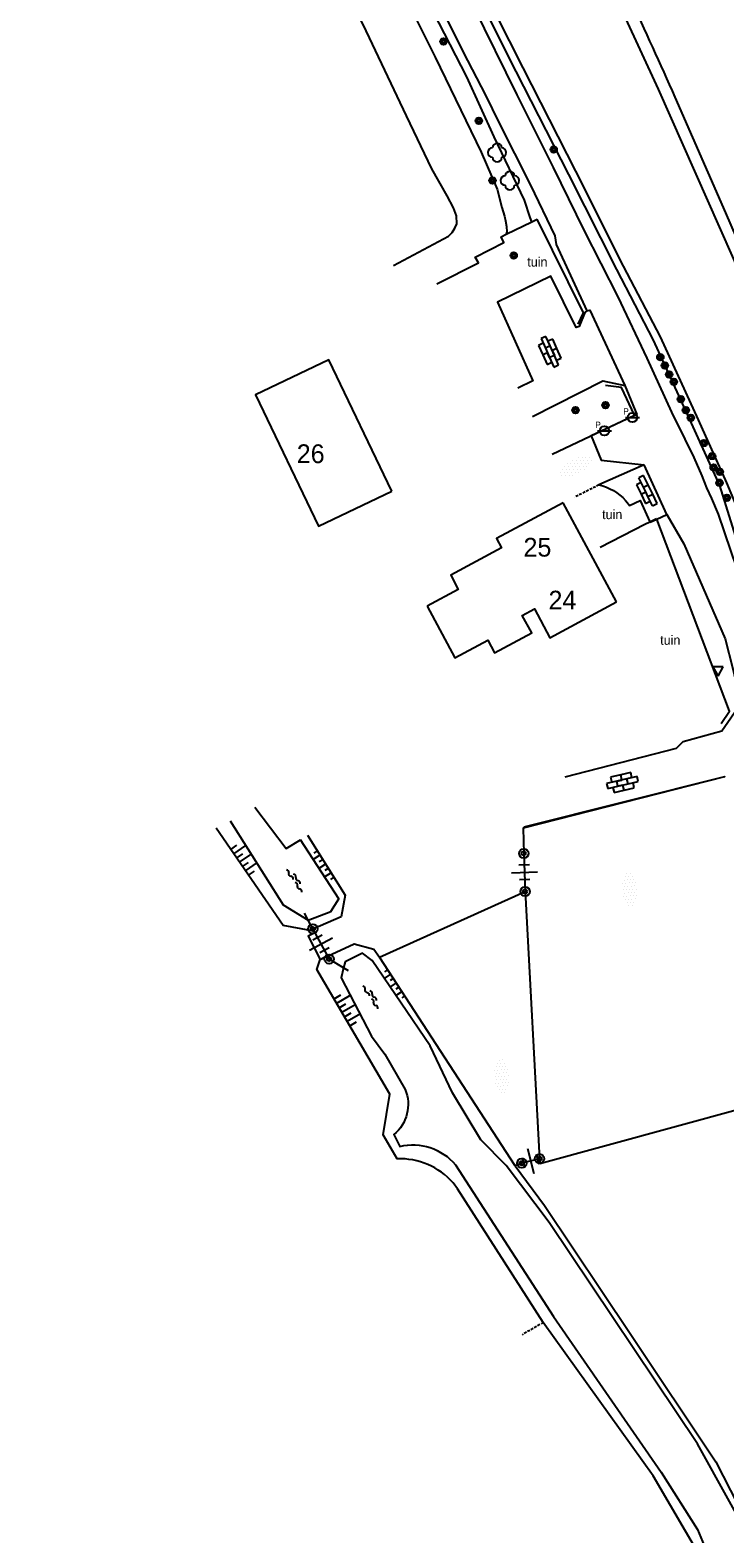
# Model space of a CAD drawing. Header units: metres. Extents: x 121538 to 126242, y 445257 to 454505.
# Tile 57 of 83: x 122102 to 122169, y 452981 to 453126. Entities that reach past the tile are written whole.
import ezdxf
from ezdxf.enums import TextEntityAlignment as Align

# ---------------------------------------------------------------- set-up
doc = ezdxf.new("R2010")
doc.units = ezdxf.units.M
doc.linetypes.add('STIPPELFIJN', pattern=[0.375, 0.25, -0.125])
for name, color, linetype in [('B01_F', 8, 'Continuous'), ('B01_T', 8, 'Continuous'), ('SYMBD02', 8, 'Continuous'), ('SYMBD04', 8, 'Continuous'), ('SYMBD05', 8, 'Continuous'), ('TEK-D05', 8, 'Continuous'), ('TER-D03S', 8, 'Continuous'), ('TER-T02', 8, 'RASTER'), ('TER-T03', 8, 'Continuous'), ('TER-T09', 8, 'Continuous'), ('TOPOT05', 8, 'STIPPELFIJN'), ('TOPOT06', 8, 'WALB'), ('TOPOT22', 8, 'Continuous'), ('TOPOT26', 8, 'Continuous'), ('TOPOT30', 8, 'Continuous'), ('WAT-T00', 8, 'Continuous'), ('WEG-T01', 8, 'Continuous'), ('WEG-T06', 8, 'STIPPELFIJN'), ('Z02', 8, 'Continuous')]:
    doc.layers.add(name, color=color, linetype=linetype)
doc.styles.add('ISO', font='provutr.shx')
doc.linetypes.add('RASTER', pattern='A,0.25,-0.25,[150,BLOK.SHX,S=0.25,R=0,X=0,Y=0],-0.25,0.25', length=1)
doc.linetypes.add('WALB', pattern='A,0.5,[155,BLOK.SHX,S=0.25,R=0,X=0,Y=0],0.5', length=1)

# ---------------------------------------------------------------- blocks, each defined once
blk = doc.blocks.new('DRHEK')
at = {"linetype": 'Continuous'}
for p, q in [((1.25, 0), (-1.25, 0)), ((-0.5, 0.7), (0.5, 0.7)), ((-0.5, -0.7), (0.5, -0.7))]:
    blk.add_line(p, q, dxfattribs=at)
blk = doc.blocks.new('talud')
for p, q in [((0, 0.75), (0.5, 0.75)), ((0, 0.5), (1, 0.5)), ((0, 0.25), (0.5, 0.25)), ((0, 0), (1, 0)), ((0, -0.25), (0.5, -0.25)), ((0, -0.5), (1, -0.5)), ((0, -0.75), (0.5, -0.75))]:
    blk.add_line(p, q)
blk = doc.blocks.new('water-m')
at = {"linetype": 'Continuous'}
for centre, start, end in [((-0.01, 0.75), 129.7446, 230.2554), ((-0.32, 1.12), 309.7446, 50.2554), ((-0.32, 0.37), 309.7446, 50.2554), ((0.32, 0.01), 129.7446, 230.2554), ((0, 0.38), 309.7446, 50.2554), ((-0.01, -0.74), 129.7446, 230.2554), ((-0.32, -0.37), 309.7446, 50.2554), ((-0.32, -1.12), 309.7446, 50.2554), ((0, -0.37), 309.7446, 50.2554)]:
    blk.add_arc(centre, 0.244, start, end, dxfattribs=at)
blk = doc.blocks.new('halfverhard-m')
for p, q in [((-0.15625, 1.5625), (-0.15625, 1.5625)), ((0.15625, 1.5625), (0.15625, 1.5625)), ((-0.625, 0.625), (-0.625, 0.625)), ((-0.625, 0), (-0.625, 0)), ((-0.46875, 0.9375), (-0.46875, 0.9375)), ((-0.46875, 0.3125), (-0.46875, 0.3125)), ((-0.3125, 1.25), (-0.3125, 1.25)), ((-0.3125, 0.625), (-0.3125, 0.625)), ((-0.3125, 0), (-0.3125, 0)), ((-0.15625, 0.9375), (-0.15625, 0.9375)), ((-0.15625, 0.3125), (-0.15625, 0.3125)), ((0, 1.25), (0, 1.25)), ((0, 0.625), (0, 0.625)), ((0, 0), (0, 0)), ((0.15625, 0.9375), (0.15625, 0.9375)), ((0.15625, 0.3125), (0.15625, 0.3125)), ((0.3125, 1.25), (0.3125, 1.25)), ((0.3125, 0.625), (0.3125, 0.625)), ((0.3125, 0), (0.3125, 0)), ((0.46875, 0.9375), (0.46875, 0.9375)), ((0.46875, 0.3125), (0.46875, 0.3125)), ((0.625, 0.625), (0.625, 0.625)), ((0.625, 0), (0.625, 0)), ((-0.625, -0.625), (-0.625, -0.625)), ((-0.46875, -0.3125), (-0.46875, -0.3125)), ((-0.46875, -0.9375), (-0.46875, -0.9375)), ((-0.3125, -0.625), (-0.3125, -0.625)), ((-0.3125, -1.25), (-0.3125, -1.25)), ((-0.15625, -0.3125), (-0.15625, -0.3125)), ((-0.15625, -0.9375), (-0.15625, -0.9375)), ((0, -0.625), (0, -0.625)), ((0, -1.25), (0, -1.25)), ((0.15625, -0.3125), (0.15625, -0.3125)), ((0.15625, -0.9375), (0.15625, -0.9375)), ((0.3125, -0.625), (0.3125, -0.625)), ((0.3125, -1.25), (0.3125, -1.25)), ((0.46875, -0.3125), (0.46875, -0.3125)), ((0.46875, -0.9375), (0.46875, -0.9375)), ((0.625, -0.625), (0.625, -0.625)), ((-0.15625, -1.5625), (-0.15625, -1.5625)), ((0.15625, -1.5625), (0.15625, -1.5625))]:
    blk.add_line(p, q)
blk = doc.blocks.new('struik')
at = {"linetype": 'Continuous'}
for centre, start, end in [((-0.44, 0), 91.0912, 268.9013), ((0, 0.44), 1.0233, 178.9632), ((0.44, 0), 271.6625, 88.3448), ((0, -0.45), 180.4729, 359.5406)]:
    blk.add_arc(centre, 0.45, start, end, dxfattribs=at)
blk = doc.blocks.new('Prov-grensst')
blk.add_line((-0.67, 0), (0.67, 0))
blk.add_circle((0, 0), 0.45)
at = {"style": 'ISO'}
blk.add_text('P', height=0.6, dxfattribs=at).set_placement((-0.61, 0.58), align=Align.MIDDLE)
blk = doc.blocks.new('paal')
for radius in [0.45, 0.2]:
    blk.add_circle((0, 0), radius)
blk = doc.blocks.new('BOOM')
for radius in [0.315, 0.225, 0.135]:
    blk.add_circle((0, 0), radius)
blk = doc.blocks.new('verkeersbord')
for p, q in [((0.5, 0.32), (-0.5, 0.32)), ((-0.5, 0.32), (0, -0.6)), ((0, -0.6), (0.5, 0.32))]:
    blk.add_line(p, q)
blk = doc.blocks.new('klinkers-m')
for p, q in [((0, 1.5), (-0.5, 1.5)), ((-0.5, 1.5), (-0.5, 0.5)), ((0, 1.5), (0, 1)), ((-0.5, 0.5), (-0.5, -0.5)), ((0, 0.5), (-0.5, 0.5)), ((0.5, 1), (0, 1)), ((0, 1), (0, 0.5)), ((0, 0.5), (0, 0)), ((0.5, 0), (0, 0)), ((0, 0), (0, -0.5)), ((0.5, 0), (0.5, 1)), ((0.5, -1), (0.5, 0)), ((-0.5, -0.5), (-0.5, -1.5)), ((0, -0.5), (-0.5, -0.5)), ((0, -0.5), (0, -1)), ((0, -1), (0.5, -1)), ((0, -1), (0, -1.5)), ((-0.5, -1.5), (0, -1.5))]:
    blk.add_line(p, q)
blk = doc.blocks.new('klinkers-l')
at = {"linetype": 'Continuous'}
for p, q in [((0.25, 1.5), (-0.25, 1.5)), ((-0.25, 1.5), (-0.25, 0.5)), ((0.25, 0.5), (0.25, 1.5)), ((-0.25, 1), (-0.75, 1)), ((-0.75, 1), (-0.75, 0)), ((-0.25, 0), (-0.75, 0)), ((-0.75, 0), (-0.75, -1)), ((0.25, 0.5), (-0.25, 0.5)), ((-0.25, 0.5), (-0.25, -0.5)), ((0.75, 1), (0.25, 1)), ((0.25, -0.5), (0.25, 0.5)), ((0.75, 0), (0.75, 1)), ((-0.75, -1), (-0.25, -1)), ((-0.25, -0.5), (-0.25, 0)), ((0.25, -0.5), (-0.25, -0.5)), ((-0.25, -0.5), (-0.25, -1.5)), ((0.75, 0), (0.25, 0)), ((0.25, 0), (0.25, -0.5)), ((0.25, -1.5), (0.25, -0.5)), ((0.25, -1), (0.75, -1)), ((0.75, -1), (0.75, 0)), ((-0.25, -1.5), (0.25, -1.5))]:
    blk.add_line(p, q, dxfattribs=at)

msp = doc.modelspace()

# ---------------------------------------------------------------- linework, layer by layer
at = {"layer": 'B01_F'}
for points in [[(122136.67, 453081.53), (122130.62, 453094.16), (122123.58, 453090.78), (122129.64, 453078.16), (122136.67, 453081.53)], [(122158.27, 453070.89), (122153.15, 453080.42)], [(122140.08, 453070.49), (122142.75, 453065.53), (122145.89, 453067.23), (122146.55, 453065.99), (122150.12, 453067.91), (122149.21, 453069.6), (122150.37, 453070.23), (122151.87, 453067.44), (122158.27, 453070.89)]]:
    msp.add_lwpolyline(points, dxfattribs=at)
at = {"layer": 'B01_T'}
msp.add_lwpolyline([(122153.15, 453080.42), (122146.74, 453076.98), (122147.22, 453076.08), (122142.34, 453073.46), (122143.07, 453072.09), (122140.08, 453070.49)], dxfattribs=at)
at = {"layer": 'TER-T02', "flags": 128}
for points in [[(122154.57, 453097.58), (122155.09, 453098.68), (122150.65, 453107.66)], [(122152.07, 453085.09), (122159.99, 453088.84), (122158.73, 453091.49), (122157.22, 453091.7)], [(122156.7, 453076.16), (122160.99, 453078.35), (122161.47, 453078.59)], [(122161.47, 453078.59), (122162.1, 453078.92)], [(122168.32, 453059.2), (122169.12, 453060.41), (122162.13, 453078.86)], [(122168.65, 453054.1), (122149.31, 453049.16), (122149.35, 453046.74)], [(122135.5, 453036.76), (122149.48, 453043.07)], [(122149.48, 453043.07), (122150.88, 453017.41)], [(122128.65, 453040.32), (122128.3, 453040.99)], [(122129.09, 453039.48), (122128.65, 453040.32)], [(122148.53, 453016.71), (122135.5, 453036.76)], [(122132.05, 453035.73), (122130.66, 453036.59)], [(122132.51, 453035.44), (122132.05, 453035.73)], [(122150.88, 453017.41), (122150.91, 453016.93), (122170.22, 453022.22)], [(122149.16, 453016.97), (122148.53, 453016.71)]]:
    msp.add_lwpolyline(points, dxfattribs=at)
at = {"layer": 'TER-T03'}
for points in [[(122149.35, 453046.74), (122149.48, 453043.07)], [(122129.11, 453039.45), (122129.3, 453039.1)], [(122129.3, 453039.1), (122130.47, 453036.94)], [(122130.66, 453036.59), (122130.51, 453036.87)], [(122150.88, 453017.41), (122149.16, 453016.97)]]:
    msp.add_lwpolyline(points, dxfattribs=at)
at = {"layer": 'TER-T09'}
for points in [[(122143.38, 453132.3), (122148.6, 453121.86), (122153.66, 453111.96), (122158.26, 453102.82), (122161.78, 453096.04), (122165.44, 453088.08), (122168.16, 453082.08), (122171.97, 453069.86)], [(122150.14, 453107.41), (122149.98, 453107.82), (122149.44, 453109.48), (122146.52, 453115.58), (122143.9, 453121.34), (122140.7, 453127.56)], [(122129.11, 453039.45), (122128.83, 453039.33), (122126.24, 453039.82), (122119.81, 453049.15)], [(122128.57, 453048.48), (122132.19, 453042.72), (122131.81, 453040.63), (122129.11, 453039.45)], [(122129.8, 453036.54), (122130.51, 453036.87)], [(122130.51, 453036.87), (122133.06, 453038.04), (122134.96, 453037.53), (122135.5, 453036.76)], [(122148.53, 453016.71), (122151.35, 453012.9), (122159.56, 453000.6), (122167.79, 452988.3), (122172.06, 452979.95), (122174.43, 452979.01), (122175.31, 452976.85)]]:
    msp.add_lwpolyline(points, dxfattribs=at)
for points in [[(122151.23, 453001.67), (122143, 453014.51), (122142.56, 453015.08, 0.228744), (122137.19, 453017.39), (122135.84, 453019.69), (122136.48, 453023.62), (122129.49, 453035.59), (122129.8, 453036.54)], [(122160.98, 452974.02), (122165.24, 452976.08), (122165.72, 452976.28, 0.201568), (122166.64, 452977.52, 0.163032), (122166.54, 452978.77), (122161.78, 452986.95), (122151.23, 453001.67)]]:
    msp.add_lwpolyline(points, format="xyb", dxfattribs=at)
at = {"layer": 'TOPOT05', "flags": 128}
msp.add_lwpolyline([(122151.23, 453001.67), (122149.21, 453000.5)], dxfattribs=at)
at = {"layer": 'TOPOT06', "flags": 128}
for points in [[(122183.08, 453072.19), (122180.18, 453079.59), (122176.46, 453088.06), (122169.41, 453104.11), (122162.3, 453120.14), (122157.4, 453130.78), (122152.88, 453140.11), (122150.79, 453144.22)], [(122147.68, 453106.22), (122150.14, 453107.41)], [(122150.14, 453107.41), (122150.65, 453107.66)], [(122140.99, 453101.46), (122145, 453103.47), (122144.7, 453104.02), (122147.43, 453105.43), (122147.18, 453105.97), (122147.68, 453106.22)], [(122123.52, 453051.19), (122126.54, 453047.2), (122127.9, 453048.04)]]:
    msp.add_lwpolyline(points, dxfattribs=at)
at = {"layer": 'WAT-T00'}
for points in [[(122108.3, 453182.57), (122110.92, 453178.56), (122112.98, 453175.4), (122115.68, 453170.72), (122117.58, 453167.32), (122120.94, 453161.76), (122123.06, 453157.74), (122124.92, 453154.1), (122127.54, 453149.1), (122129.46, 453145.32), (122132.74, 453139.36), (122135.56, 453134.1), (122137.88, 453129.22), (122140.84, 453123.22), (122145.26, 453114.1), (122146.8, 453110.54), (122147.26, 453108.8), (122147.5, 453107.94), (122147.6, 453107.5), (122147.7, 453106.96), (122147.74, 453106.46), (122147.68, 453106.22)], [(122136.83, 453103.22), (122142.12, 453106.02), (122142.48, 453106.38), (122142.72, 453106.8), (122142.92, 453107.22), (122142.9, 453108), (122142.62, 453108.74), (122142, 453109.92), (122140.54, 453112.5), (122138.1, 453117.58), (122133.94, 453126.36), (122127.58, 453138.48), (122122.06, 453149.58), (122113.04, 453166.58), (122112.62, 453167.18), (122112.3, 453167.56), (122111.96, 453167.88), (122111.58, 453168.1), (122110.84, 453168.28), (122110.08, 453168), (122107.28, 453166.42), (122101.94, 453163.72)], [(122144.03, 453132.62), (122149.25, 453122.19), (122154.31, 453112.29), (122158.91, 453103.15), (122162.44, 453096.36), (122166.1, 453088.38), (122168.84, 453082.34), (122171.64, 453075.62)], [(122121.14, 453049.88), (122126.26, 453041.81), (122128.65, 453040.32)], [(122128.65, 453040.32), (122130.83, 453041.16), (122131.59, 453042.36), (122127.9, 453048.04)], [(122168.8, 452904.72), (122168.51, 452907.76), (122168.76, 452916.8), (122166.53, 452923.5), (122173.71, 452961.88), (122179.41, 452965.21), (122179.95, 452966.34), (122176.21, 452972.31), (122173.89, 452978.33), (122172.18, 452978.94), (122166.05, 452990.01), (122151.81, 453011.29), (122147.68, 453016.75), (122145.23, 453019.22), (122142.5, 453023.73), (122140.38, 453028.26), (122134.8, 453036.45), (122133.87, 453037.16), (122132.19, 453036.33), (122132.05, 453035.73)]]:
    msp.add_lwpolyline(points, dxfattribs=at)
msp.add_lwpolyline([(122132.05, 453035.73), (122131.82, 453034.79), (122134.74, 453029.18), (122136.02, 453027.46), (122137.97, 453024.05, -0.327904), (122136.88, 453019.73), (122137.45, 453018.59, -0.285493), (122142.79, 453016.82), (122152.2, 453002.24), (122162.55, 452987.3), (122166.05, 452981.77), (122167.64, 452977.94, -0.248557), (122165.89, 452975.56), (122165.4, 452975.37), (122161.28, 452973.38)], format="xyb", dxfattribs=at)
at = {"layer": 'WEG-T01'}
for points in [[(122187.06, 453063.98), (122185.98, 453066.85), (122184.86, 453069.69), (122184.36, 453070.73), (122183.91, 453071.79), (122180.59, 453080.1), (122177.2, 453088.38), (122175.41, 453092.78), (122173.57, 453097.15), (122168.76, 453108.28), (122163.9, 453119.39, 0.008398), (122155.03, 453138.45, 0.005717)], [(122144.48, 453128.14), (122148.68, 453119.62), (122152.18, 453112.62), (122155.14, 453106.62), (122158.4, 453100.2), (122161.16, 453094.32), (122163.56, 453089.12), (122164.82, 453086.52), (122165.7, 453084.78), (122166.46, 453083), (122166.92, 453081.84), (122167.38, 453080.84), (122168.02, 453079.32), (122169.2, 453075.84, -0.042126), (122172.33, 453064.71)], [(122156.58, 453082.13, -0.154326), (122159.12, 453080.65), (122159.32, 453080.41), (122159.51, 453080.15), (122160.53, 453080.63), (122161.47, 453078.59)]]:
    msp.add_lwpolyline(points, format="xyb", dxfattribs=at)
for points in [[(122141.88, 453127.08), (122143.5, 453123.78), (122145.7, 453119.52), (122146.94, 453117.02), (122150, 453110.94), (122152.35, 453106.07), (122152.48, 453105.23), (122155.41, 453098.86)], [(122155.41, 453098.86), (122155.22, 453098.71), (122154.68, 453097.35), (122154.38, 453097.26), (122151.96, 453102.2), (122146.82, 453099.7), (122150.22, 453092.13), (122148.79, 453091.42)], [(122155.41, 453098.86), (122155.69, 453098.92), (122159.07, 453091.7)], [(122150.18, 453088.72), (122156.94, 453092.15), (122159.07, 453091.7)], [(122159.07, 453091.7), (122160.23, 453088.89), (122155.84, 453086.84), (122156.78, 453084.52), (122160.93, 453084.08)], [(122160.93, 453084.08), (122156.58, 453082.13)], [(122163.09, 453079.28), (122160.93, 453084.08)], [(122161.48, 453078.57), (122162.13, 453078.86)], [(122162.13, 453078.86), (122163.09, 453079.28)], [(122163.09, 453079.28), (122164.73, 453076.48), (122168.71, 453067.34), (122169.44, 453064.46), (122169.7, 453063.37), (122169.95, 453062.28), (122170.07, 453061.69), (122170.18, 453061.1)], [(122153.33, 453054.08), (122164.01, 453056.83), (122164.66, 453057.48), (122168.38, 453058.5), (122170.18, 453061.1)], [(122168.65, 453054.1), (122149.35, 453049.27)], [(122168.7, 453054.07), (122168.65, 453054.1)], [(122129.3, 453039.1), (122128.66, 453038.78), (122129.8, 453036.54)], [(122129.8, 453036.54), (122130.47, 453036.94)]]:
    msp.add_lwpolyline(points, dxfattribs=at)
at = {"layer": 'WEG-T06', "flags": 128}
msp.add_lwpolyline([(122156.58, 453082.13), (122154.22, 453080.95)], dxfattribs=at)

# ---------------------------------------------------------------- block references
at = {"layer": 'SYMBD02'}
for name, p, rotation in [('klinkers-l', (122151.86, 453094.93), 24.2374978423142), ('halfverhard-m', (122154.35, 453083.91), 296.2895146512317), ('klinkers-m', (122161.07, 453081.47), 205.7408939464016), ('klinkers-l', (122158.83, 453053.54), 282.9278261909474), ('halfverhard-m', (122159.52, 453043.27), 3.577704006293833), ('halfverhard-m', (122147.23, 453025.32), 3.577704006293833)]:
    msp.add_blockref(name, p, dxfattribs=dict(at, rotation=rotation))
at = {"layer": 'SYMBD04', "yscale": 2}
for p, xscale, zscale, rotation in [((122122.06, 453045.88), 1.412151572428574, 1.412151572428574, 34.55107801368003), ((122130.31, 453045.71), 0.77012746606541, 0.77012746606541, 212.1651252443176), ((122137.11, 453034.3), 0.7435857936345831, 0.7435857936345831, 213.6395166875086), ((122131.89, 453031.47), 1.474993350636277, 1.474993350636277, 30.2591149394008)]:
    msp.add_blockref('talud', p, dxfattribs=dict(at, xscale=xscale, zscale=zscale, rotation=rotation))
at = {"layer": 'SYMBD05'}
for p, rotation in [((122127.44, 453044.18), 34.1870549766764), ((122134.76, 453032.98), 33.54186954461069)]:
    msp.add_blockref('water-m', p, dxfattribs=dict(at, rotation=rotation))
at = {"layer": 'TER-D03S'}
for p, rotation in [((122149.42, 453044.91), 181.9486148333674), ((122129.88, 453038.04), 208.4799076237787), ((122150.02, 453017.19), 104.443089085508)]:
    msp.add_blockref('DRHEK', p, dxfattribs=dict(at, rotation=rotation))
at = {"layer": 'TOPOT22'}
for name, p in [('Prov-grensst', (122159.79, 453088.62)), ('Prov-grensst', (122157.1, 453087.33)), ('paal', (122149.35, 453046.74)), ('paal', (122149.48, 453043.07)), ('paal', (122129.09, 453039.48)), ('paal', (122130.66, 453036.59)), ('paal', (122150.88, 453017.41)), ('paal', (122149.16, 453016.97))]:
    msp.add_blockref(name, p, dxfattribs=at)
at = {"layer": 'TOPOT26'}
for name, p in [('BOOM', (122141.64, 453124.73)), ('BOOM', (122145.04, 453117.12)), ('struik', (122146.79, 453114.06)), ('BOOM', (122152.23, 453114.35)), ('struik', (122148.02, 453111.37)), ('BOOM', (122146.36, 453111.38)), ('BOOM', (122148.39, 453104.18)), ('BOOM', (122162.47, 453094.4)), ('BOOM', (122162.9, 453093.61)), ('BOOM', (122163.31, 453092.75)), ('BOOM', (122163.77, 453092.04)), ('BOOM', (122157.21, 453089.79)), ('BOOM', (122164.44, 453090.38)), ('BOOM', (122154.33, 453089.31)), ('BOOM', (122164.92, 453089.32)), ('BOOM', (122165.41, 453088.59)), ('BOOM', (122166.64, 453086.16)), ('BOOM', (122167.46, 453084.91)), ('BOOM', (122167.59, 453083.81)), ('BOOM', (122168.18, 453083.39)), ('BOOM', (122168.15, 453082.35)), ('BOOM', (122168.85, 453080.9))]:
    msp.add_blockref(name, p, dxfattribs=at)
at = {"layer": 'TOPOT30'}
msp.add_blockref('verkeersbord', (122168.02, 453064.35), dxfattribs=at)

# ---------------------------------------------------------------- texts
at = {"layer": 'TEK-D05', "style": 'ISO'}
for p in [(122149.69, 453103.11), (122156.88, 453078.85), (122162.46, 453066.78)]:
    msp.add_text('tuin', height=0.9, dxfattribs=at).set_placement(p)
at = {"layer": 'Z02', "style": 'ISO'}
for s, p in [('26', (122127.55, 453084.23)), ('25', (122149.33, 453075.25)), ('24', (122151.73, 453070.17))]:
    msp.add_text(s, height=1.8, dxfattribs=at).set_placement(p)

doc.saveas('drawing.dxf')
